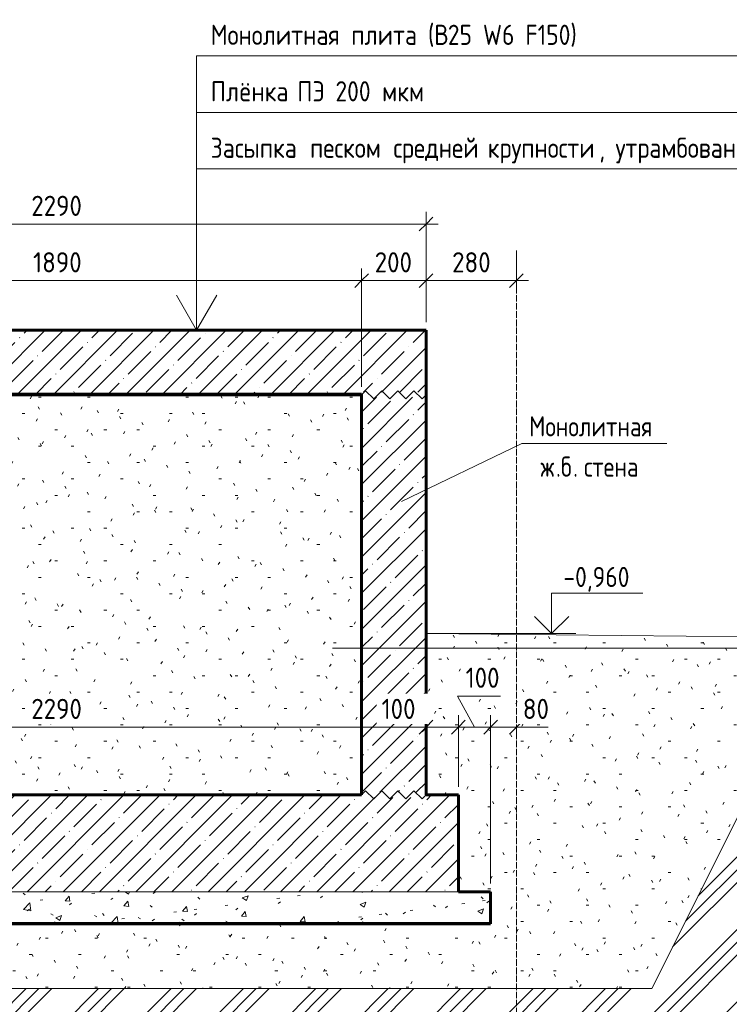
# Model space of a CAD drawing. Header units: millimetres. Extents: x 20478 to 58765, y -4013 to 75725.
# Tile 9 of 13: x 52795 to 54995, y -2109 to 942. Entities that reach past the tile are written whole.
import ezdxf

# ---------------------------------------------------------------- set-up
doc = ezdxf.new("R2010")
doc.units = ezdxf.units.MM
doc.linetypes.add('01 Штриховая _4 мм_', pattern=[6, 3.5, -2.5])
doc.linetypes.add('02 Штрихпунктирная _20 мм_', pattern=[25, 20, -2.5, 0, -2.5])
for name, color, linetype, lineweight in [('AA_Dim', 7, 'Continuous', 9), ('AA_Dim-25', 7, 'Continuous', 9), ('AA_Linii', 7, 'Continuous', 9), ('AA_Oformlenie', 7, 'Continuous', 9), ('AA_Vinoska', 5, 'Continuous', 9), ('AA_Visotnaya otmetka', 7, 'Continuous', 9), ('AF_Element', 7, 'Continuous', 20), ('AF_Element_Опалубка', 7, 'Continuous', 20), ('AF_Perekritie', 7, 'Continuous', 20), ('AF_Perekritie_Гидроизоляция', 253, 'Continuous', 20), ('AF_Perekritie_Опалубка', 7, 'Continuous', 20), ('AF_Stena', 7, '01 Штриховая _4 мм_', 20), ('AF_Stena_Опалубка', 7, 'Continuous', 20), ('KR_Fundament', 7, 'Continuous', 20), ('Оси', 7, 'Continuous', 9)]:
    doc.layers.add(name, color=color, linetype=linetype, lineweight=lineweight)
doc.styles.add('GOST Common', font='GOST_Common.ttf', dxfattribs={"width": 0.85, "height": 62.5})
doc.styles.add('ISOCPEUR_1', font='isocpeur.ttf', dxfattribs={"width": 0.9, "height": 62.5})
doc.styles.add('ISOCPEUR_2', font='isocpeur.ttf', dxfattribs={"width": 0.85, "height": 62.5})
doc.dimstyles.new('01_Точн_3_знака__непрозр_', dxfattribs={"dimscale": 304.8, "dimtxt": 62.248823, "dimasz": 0.139436, "dimexe": 0.123031, "dimexo": 0.082021, "dimgap": 0.020505, "dimtad": 1, "dimdec": 3, "dimrnd": 0.001, "dimdsep": 46, "dimtxsty": 'ISOCPEUR_1', "dimblk1": 'OBLIQUE', "dimblk2": 'OBLIQUE', "dimsah": 1, "dimcen": 0.09, "dimdle": 0.123031, "dimazin": 0, "dimtfac": 1, "dimtdec": 4, "dimtix": 1, "dimtmove": 0, "dimatfit": 3, "dimfxl": 1, "dimtvp": 1, "dimtfill": 1, "dimtolj": 1, "dimtzin": 0, "dimlwd": 18, "dimlwe": 18, "dimarcsym": 2})
doc.dimstyles.new('01_Точн_3_знака__непрозр__1', dxfattribs={"dimscale": 304.8, "dimtxt": 62.248823, "dimasz": 0.139436, "dimexe": 0.123031, "dimexo": 0.082021, "dimgap": 0.020505, "dimtad": 1, "dimdec": 3, "dimrnd": 0.001, "dimdsep": 46, "dimtxsty": 'ISOCPEUR_1', "dimblk1": 'OBLIQUE', "dimblk2": 'OBLIQUE', "dimsah": 1, "dimcen": 0.09, "dimdle": 0.123031, "dimazin": 0, "dimtfac": 1, "dimtdec": 4, "dimtix": 1, "dimtmove": 1, "dimatfit": 3, "dimfxl": 1, "dimtvp": 1, "dimtfill": 1, "dimtolj": 1, "dimtzin": 0, "dimlwd": 18, "dimlwe": 18, "dimarcsym": 2})
pattern_1 = [(45, (52976.96, -1040), (-56.1266, 56.1266), []), (45, (53033.09, -1040), (-56.1266, 56.1266), [99.219, -19.844, 0.8382, -19.006])]

# ---------------------------------------------------------------- blocks, each defined once
blk = doc.blocks.new('Лестница тип 2 ед2 - Лестница тип 2 ед1-3683842-Сечение 1')
at = {"layer": 'AF_Element', "lineweight": 9}
h = blk.add_hatch(dxfattribs=at)
h.set_pattern_fill('FP_11', color=256, style=0, pattern_type=2)
h.set_pattern_definition([(0, (74036.78, -1040), (203.2, 50.8), [8.382, -144.018, 8.382, -144.018, -812.8]), (0, (74036.78, -1040), (203.2, 50.8), [-304.8, 8.382, -296.418, 8.382, -144.018, -355.6]), (0, (74036.78, -1040), (203.2, 50.8), [-762, 8.382, -93.218, 8.382, -245.618]), (120, (74112.98, -1014.6), (-145.594, 150.5764), [8.382, -144.018, 8.382, -144.018, -812.8]), (120, (74112.98, -1014.6), (-145.594, 150.5764), [-304.8, 8.382, -296.418, 8.382, -144.018, -355.6]), (120, (74112.98, -1014.6), (-145.594, 150.5764), [-762, 8.382, -93.218, 8.382, -245.618]), (240, (74138.38, -913), (-57.606, -201.3764), [8.382, -144.018, 8.382, -144.018, -812.8]), (240, (74138.38, -913), (-57.606, -201.3764), [-304.8, 8.382, -296.418, 8.382, -144.018, -355.6]), (240, (74138.38, -913), (-57.606, -201.3764), [-762, 8.382, -93.218, 8.382, -245.618])])
h.paths.add_polyline_path([(74915, -1460), (74915, -220), (73025, -220), (73025, -1460), (74731.9, -1460)])
at = {"layer": 'AF_Element'}
for p, q in [((74915, -220), (73025, -220)), ((73025, -220), (73025, -1460)), ((74915, -1460), (74915, -220)), ((73025, -1460), (74915, -1460))]:
    blk.add_line(p, q, dxfattribs=at)
blk = doc.blocks.new('Последовательность узлов - 3мм масшт20 маскировка-904226-Сечение 1')
at = {"layer": 'AA_Oformlenie'}
for p, q in [((72815.000001, -220), (72827.500001, -207.5)), ((72827.500001, -207.5), (72852.500001, -232.5)), ((72865.000001, -220), (72877.500001, -207.5)), ((72877.500001, -207.5), (72902.500001, -232.5)), ((72915.000001, -220), (72927.500001, -207.5)), ((72927.500001, -207.5), (72952.500001, -232.5)), ((72965.000001, -220), (72977.500001, -207.5)), ((72977.500001, -207.5), (73002.500001, -232.5)), ((72865.000001, -220), (72852.500001, -232.5)), ((72915.000001, -220), (72902.500001, -232.5)), ((72965.000001, -220), (72952.500001, -232.5)), ((73015.000001, -220), (73002.500001, -232.5))]:
    blk.add_line(p, q, dxfattribs=at)
blk = doc.blocks.new('DIMBLOCK55-Сечение 1')
at = {"layer": 'AA_Dim-25', "lineweight": 18}
for p, q in [((51965.2, -195), (51965.2, 171.3)), ((53855.2, -195), (53855.2, 171.3)), ((51965.2, 133.8), (53855.2, 133.8)), ((51965.2, 133.8), (51965.2, -195)), ((53855.2, 133.8), (53855.2, -195))]:
    blk.add_line(p, q, dxfattribs=at)
at = {"layer": 'AA_Dim-25', "lineweight": 30}
for p, q in [((51965.2, 133.8), (51986.4, 155)), ((53855.2, 133.8), (53876.4, 155)), ((51965.2, 133.8), (51943.9, 112.5)), ((53855.2, 133.8), (53833.9, 112.5))]:
    blk.add_line(p, q, dxfattribs=at)
at = {"layer": 'AA_Dim-25', "color": 0, "lineweight": 18, "insert": (52836.6, 221.7), "char_height": 62.5, "width": 176.691, "attachment_point": 1, "line_spacing_factor": 1.149209, "style": 'ISOCPEUR_1', "bg_fill": 3, "box_fill_scale": 1.25, "bg_fill_color": 256, "bg_fill_true_color": 13158600, "bg_fill_transparency": 0}
blk.add_mtext('1890', dxfattribs=at)
blk = doc.blocks.new('_Oblique')
at = {"color": 0, "linetype": 'ByBlock', "lineweight": -2}
blk.add_line((-0.5, -0.5), (0.5, 0.5), dxfattribs=at)
blk = doc.blocks.new('DIMBLOCK56-Сечение 1')
at = {"layer": 'AA_Dim-25', "lineweight": 18}
for p, q in [((53855.2, -195), (53855.2, 171.3)), ((54055.2, 5), (54055.2, 171.3)), ((53855.2, 133.8), (54055.2, 133.8)), ((53855.2, 133.8), (53855.2, -195)), ((54055.2, 133.8), (54055.2, 5))]:
    blk.add_line(p, q, dxfattribs=at)
at = {"layer": 'AA_Dim-25', "lineweight": 30}
for p, q in [((53855.2, 133.8), (53876.4, 155)), ((54055.2, 133.8), (54076.4, 155)), ((53855.2, 133.8), (53833.9, 112.5)), ((54055.2, 133.8), (54033.9, 112.5))]:
    blk.add_line(p, q, dxfattribs=at)
at = {"layer": 'AA_Dim-25', "color": 0, "lineweight": 18, "insert": (53895.9, 221.7), "char_height": 62.5, "width": 142.215, "attachment_point": 1, "line_spacing_factor": 1.149209, "style": 'ISOCPEUR_1', "bg_fill": 3, "box_fill_scale": 1.25, "bg_fill_color": 256, "bg_fill_true_color": 13158600, "bg_fill_transparency": 0}
blk.add_mtext('200', dxfattribs=at)
blk = doc.blocks.new('DIMBLOCK57-Сечение 1')
at = {"layer": 'AA_Dim-25', "lineweight": 18}
for p, q in [((54055.2, 5), (54055.2, 171.3)), ((54055.2, 133.8), (54372.7, 133.8)), ((54055.2, 133.8), (54055.2, 5)), ((54335.2, 138.8), (54335.2, 96.3)), ((54335.2, 133.8), (54335.2, 138.8))]:
    blk.add_line(p, q, dxfattribs=at)
at = {"layer": 'AA_Dim-25', "lineweight": 30}
for p, q in [((54055.2, 133.8), (54076.4, 155)), ((54335.2, 133.8), (54356.4, 155)), ((54055.2, 133.8), (54033.9, 112.5)), ((54335.2, 133.8), (54313.9, 112.5))]:
    blk.add_line(p, q, dxfattribs=at)
at = {"layer": 'AA_Dim-25', "color": 0, "lineweight": 18, "insert": (54135.9, 221.7), "char_height": 62.5, "width": 142.215, "attachment_point": 1, "line_spacing_factor": 1.149209, "style": 'ISOCPEUR_1', "bg_fill": 3, "box_fill_scale": 1.25, "bg_fill_color": 256, "bg_fill_true_color": 13158600, "bg_fill_transparency": 0}
blk.add_mtext('280', dxfattribs=at)
blk = doc.blocks.new('DIMBLOCK58-Сечение 1')
at = {"layer": 'AA_Dim-25', "lineweight": 18}
for p, q in [((51765.2, 5), (51765.2, 346.3)), ((54055.2, 5), (54055.2, 346.3)), ((51727.7, 308.8), (54092.7, 308.8)), ((51765.2, 308.8), (51765.2, 5)), ((54055.2, 308.8), (54055.2, 5))]:
    blk.add_line(p, q, dxfattribs=at)
at = {"layer": 'AA_Dim-25', "lineweight": 30}
for p, q in [((51765.2, 308.8), (51743.9, 287.5)), ((51765.2, 308.8), (51786.4, 330)), ((54055.2, 308.8), (54033.9, 287.5)), ((54055.2, 308.8), (54076.4, 330))]:
    blk.add_line(p, q, dxfattribs=at)
at = {"layer": 'AA_Dim-25', "color": 0, "lineweight": 18, "insert": (52831.2, 396.7), "char_height": 62.5, "width": 189.619, "attachment_point": 1, "line_spacing_factor": 1.149209, "style": 'ISOCPEUR_1', "bg_fill": 3, "box_fill_scale": 1.25, "bg_fill_color": 256, "bg_fill_true_color": 13158600, "bg_fill_transparency": 0}
blk.add_mtext('2290', dxfattribs=at)
blk = doc.blocks.new('DIMBLOCK59-Сечение 1')
at = {"layer": 'AA_Dim-25', "lineweight": 18}
for p, q in [((51727.7, -1250.1), (54055.2, -1250.1)), ((51765.2, -1245), (51765.2, -1287.6)), ((51765.2, -1250.1), (51765.2, -1245)), ((54055.2, -1245), (54055.2, -1287.6)), ((54055.2, -1250.1), (54055.2, -1245))]:
    blk.add_line(p, q, dxfattribs=at)
at = {"layer": 'AA_Dim-25', "lineweight": 30}
for p, q in [((51765.2, -1250.1), (51743.9, -1271.3)), ((51765.2, -1250.1), (51786.4, -1228.8)), ((54055.2, -1250.1), (54033.9, -1271.3)), ((54055.2, -1250.1), (54076.4, -1228.8))]:
    blk.add_line(p, q, dxfattribs=at)
at = {"layer": 'AA_Dim-25', "color": 0, "lineweight": 18, "insert": (52831.2, -1162.2), "char_height": 62.5, "width": 189.619, "attachment_point": 1, "line_spacing_factor": 1.149209, "style": 'ISOCPEUR_1', "bg_fill": 3, "box_fill_scale": 1.25, "bg_fill_color": 256, "bg_fill_true_color": 13158600, "bg_fill_transparency": 0}
blk.add_mtext('2290', dxfattribs=at)
blk = doc.blocks.new('DIMBLOCK60-Сечение 1')
at = {"layer": 'AA_Dim-25', "lineweight": 18}
for p, q in [((54155.2, -1435), (54155.2, -1212.6)), ((53917.2, -1250.1), (54049.9, -1250.1)), ((54049.9, -1250.1), (54105.2, -1250.1)), ((54055.2, -1245), (54055.2, -1287.6)), ((54055.2, -1250.1), (54055.2, -1245)), ((54055.2, -1250.1), (54155.2, -1250.1)), ((54155.2, -1250.1), (54155.2, -1435))]:
    blk.add_line(p, q, dxfattribs=at)
at = {"layer": 'AA_Dim-25', "lineweight": 30}
for p, q in [((54055.2, -1250.1), (54033.9, -1271.3)), ((54055.2, -1250.1), (54076.4, -1228.8)), ((54155.2, -1250.1), (54133.9, -1271.3)), ((54155.2, -1250.1), (54176.4, -1228.8))]:
    blk.add_line(p, q, dxfattribs=at)
at = {"layer": 'AA_Dim-25', "color": 0, "lineweight": 18, "insert": (53917.2, -1162.2), "char_height": 62.5, "width": 129.286, "attachment_point": 1, "line_spacing_factor": 1.149209, "style": 'ISOCPEUR_1', "bg_fill": 3, "box_fill_scale": 1.25, "bg_fill_color": 256, "bg_fill_true_color": 13158600, "bg_fill_transparency": 0}
blk.add_mtext('100', dxfattribs=at)
blk = doc.blocks.new('DIMBLOCK61-Сечение 1')
at = {"layer": 'AA_Dim-25', "lineweight": 18}
for p, q in [((54152.7, -1153.6), (54205.2, -1250.1)), ((54285.5, -1153.6), (54152.7, -1153.6)), ((54155.2, -1435), (54155.2, -1212.6)), ((54255.2, -1735), (54255.2, -1212.6)), ((54155.2, -1250.1), (54255.2, -1250.1)), ((54155.2, -1250.1), (54155.2, -1435)), ((54255.2, -1250.1), (54255.2, -1735))]:
    blk.add_line(p, q, dxfattribs=at)
at = {"layer": 'AA_Dim-25', "lineweight": 30}
for p, q in [((54155.2, -1250.1), (54133.9, -1271.3)), ((54155.2, -1250.1), (54176.4, -1228.8)), ((54255.2, -1250.1), (54233.9, -1271.3)), ((54255.2, -1250.1), (54276.4, -1228.8))]:
    blk.add_line(p, q, dxfattribs=at)
at = {"layer": 'AA_Dim-25', "color": 0, "lineweight": 18, "insert": (54177.7, -1065.7), "char_height": 62.5, "width": 129.286, "attachment_point": 1, "line_spacing_factor": 1.149209, "style": 'ISOCPEUR_1', "bg_fill": 3, "box_fill_scale": 1.25, "bg_fill_color": 256, "bg_fill_true_color": 13158600, "bg_fill_transparency": 0}
blk.add_mtext('100', dxfattribs=at)
blk = doc.blocks.new('DIMBLOCK62-Сечение 1')
at = {"layer": 'AA_Dim-25', "lineweight": 18}
for p, q in [((54255.2, -1735), (54255.2, -1212.6)), ((54255.2, -1250.1), (54372.7, -1250.1)), ((54255.2, -1250.1), (54255.2, -1735)), ((54330.1, -1250.1), (54295.2, -1250.1)), ((54434.1, -1250.1), (54330.1, -1250.1)), ((54335.2, -1245), (54335.2, -1287.6)), ((54335.2, -1250.1), (54335.2, -1245))]:
    blk.add_line(p, q, dxfattribs=at)
at = {"layer": 'AA_Dim-25', "lineweight": 30}
for p, q in [((54255.2, -1250.1), (54233.9, -1271.3)), ((54255.2, -1250.1), (54276.4, -1228.8)), ((54335.2, -1250.1), (54313.9, -1271.3)), ((54335.2, -1250.1), (54356.4, -1228.8))]:
    blk.add_line(p, q, dxfattribs=at)
at = {"layer": 'AA_Dim-25', "color": 0, "lineweight": 18, "insert": (54355.1, -1162.2), "char_height": 62.5, "width": 94.81, "attachment_point": 1, "line_spacing_factor": 1.149209, "style": 'ISOCPEUR_1', "bg_fill": 3, "box_fill_scale": 1.25, "bg_fill_color": 256, "bg_fill_true_color": 13158600, "bg_fill_transparency": 0}
blk.add_mtext('80', dxfattribs=at)
blk = doc.blocks.new('010_Текст с выноской - Текст 2 строки-3693603-Сечение 1')
at = {"layer": 'AA_Vinoska'}
blk.add_line((75861.8, -371.2), (75411.8, -371.2), dxfattribs=at)
blk = doc.blocks.new('Высотные отметки - Стрелка вверх-400292-Сечение 1')
at = {"layer": 'AA_Vinoska'}
for p, q in [((75504.1, -835), (75786.6, -835)), ((75504.1, -960), (75504.1, -835)), ((75504.1, -960), (75451.1, -907)), ((75504.1, -960), (75557.2, -907)), ((75429.1, -960), (75579.1, -960))]:
    blk.add_line(p, q, dxfattribs=at)
blk = doc.blocks.new('010_Флажок - Верх ПП-3835142-Сечение 1')
at = {"layer": 'AA_Vinoska'}
for p, q in [((74403.3, 830), (74403.3, 655)), ((74403.3, 830), (77528.3, 830)), ((74403.3, 655), (77528.3, 655)), ((74403.3, 655), (74403.3, 480)), ((74403.3, -20), (74403.3, 480)), ((74403.3, 480), (77528.3, 480)), ((74403.3, -20), (74340.8, 88.3)), ((74403.3, -20), (74465.8, 88.3))]:
    blk.add_line(p, q, dxfattribs=at)
blk = doc.blocks.new('010_Флажок - Бок Стена вход-3835600-Сечение 1')
at = {"layer": 'AA_Vinoska'}
blk.add_line((74825, -1005.3), (77075, -1005.3), dxfattribs=at)

msp = doc.modelspace()

# ---------------------------------------------------------------- hatches: boundary and pattern name
at = {"layer": 'AA_Oformlenie'}
h = msp.add_hatch(dxfattribs=at)
h.set_pattern_fill('FP_11', color=250, style=0, pattern_type=2)
h.set_pattern_definition([(0, (52976.96, -1040), (203.2, 50.8), [8.382, -144.018, 8.382, -144.018, -812.8]), (0, (52976.96, -1040), (203.2, 50.8), [-304.8, 8.382, -296.418, 8.382, -144.018, -355.6]), (0, (52976.96, -1040), (203.2, 50.8), [-762, 8.382, -93.218, 8.382, -245.618]), (120, (53053.16, -1014.6), (-145.5941, 150.5764), [8.382, -144.018, 8.382, -144.018, -812.8]), (120, (53053.16, -1014.6), (-145.5941, 150.5764), [-304.8, 8.382, -296.418, 8.382, -144.018, -355.6]), (120, (53053.16, -1014.6), (-145.5941, 150.5764), [-762, 8.382, -93.218, 8.382, -245.618]), (240, (53078.56, -913), (-57.6059, -201.3764), [8.382, -144.018, 8.382, -144.018, -812.8]), (240, (53078.56, -913), (-57.6059, -201.3764), [-304.8, 8.382, -296.418, 8.382, -144.018, -355.6]), (240, (53078.56, -913), (-57.6059, -201.3764), [-762, 8.382, -93.218, 8.382, -245.618])])
h.paths.add_polyline_path([(54755.1821, -2060), (55298.9632, -972.4378), (54055.1821, -960), (54055.1821, -1460), (54155.1821, -1460), (54155.1821, -1760), (54255.1821, -1760), (54255.1821, -1860), (51745.1821, -1860), (51745.1821, -2060), (53672.0463, -2060)])
h = msp.add_hatch(dxfattribs=at)
h.set_pattern_fill('FP_15', color=250, style=0, pattern_type=2)
h.set_pattern_definition([(45, (52976.96, -1040), (-112.253, 112.253), []), (45, (53016.65, -1040), (0, 224.506), []), (45, (52937.28, -1040), (0, 224.5064), [])])
h.paths.add_polyline_path([(55815.0941, -2377.5991), (55815.0941, -1705.7535), (55795.4677, -1705.7535), (55795.4677, -1677.5991), (55815.0941, -1677.5991), (55771.7928, -1663.8491), (55815.0941, -1650.0991), (55815.0941, -977.5991), (55298.9632, -972.4378), (54755.1821, -2060), (51745.1821, -2060), (51745.1821, -2377.5991), (53636.9397, -2377.5991), (53636.9397, -2357.9728), (53665.0941, -2357.9728), (53665.0941, -2377.5991), (53678.8441, -2334.2978), (53692.5941, -2377.5991)])
at = {"layer": 'AF_Perekritie', "lineweight": 9}
h = msp.add_hatch(dxfattribs=at)
h.set_pattern_fill('FP_10', color=256, style=0, pattern_type=2)
h.set_pattern_definition(pattern_1)
h.paths.add_polyline_path([(51955.1821, -220), (53855.1821, -220), (53855.1821, -212), (54055.1821, -212), (54055.1821, -20), (51765.1821, -20), (51765.1821, -212), (51955.1821, -212)])
h = msp.add_hatch(dxfattribs=at)
h.set_pattern_fill('FP_10', color=256, style=0, pattern_type=2)
h.set_pattern_definition(pattern_1)
h.paths.add_polyline_path([(53955.1821, -1760), (54155.1821, -1760), (54155.1821, -1460), (54055.1821, -1460), (54055.1821, -1468), (53855.1821, -1468), (53855.1821, -1460), (51955.1821, -1460), (51955.1821, -1468), (51765.1821, -1468), (51765.1821, -1760), (53905.1821, -1760)])
h = msp.add_hatch(dxfattribs=at)
h.set_pattern_fill('FP_12', color=256, style=0, pattern_type=2)
h.set_pattern_definition([(50, (52976.96, -1040), (182.185, -15.939), [19.05, -209.55]), (355, (52976.96, -1040), (-35.242, 191.057), [15.24, -167.64]), (100.451, (52992.14, -1041.33), (146.943, 175.117), [16.19, -178.09]), (46.184, (52976.96, -989.2), (271.08, -42.043), [28.575, -314.325]), (96.636, (52999.55, -992.7), (237.403, 247.427), [24.285, -267.135]), (351.184, (52976.96, -989.2), (237.405, 247.425), [22.86, -251.46]), (21, (53002.36, -1001.9), (151.615, -102.266), [19.05, -209.55]), (326, (53002.36, -1001.9), (61.802, 184.188), [15.24, -167.64]), (71.451, (53015, -1010.42), (213.417, 81.921), [16.19, -178.09]), (37.5, (52976.96, -1040), (3.0883, 84.555), [8.382, -157.226, 8.382, -161.798, -168.275]), (37.5, (52976.96, -1040), (3.0883, 84.555), [-335.788, 8.382, -159.893]), (7.5, (52976.96, -1040), (66.8194, 100.181), [8.382, -88.646, 8.382, -153.416, -64.135]), (7.5, (52976.96, -1040), (66.8194, 100.181), [-258.826, 8.382, -55.753]), (327.5, (52920.32, -1040), (135.5905, -5.729), [8.382, -55.118, 8.382, -189.738, -262.89]), (327.5, (52920.32, -1040), (135.5905, -5.729), [-261.62, 8.382, -254.508]), (317.5, (52894.92, -1040), (148.129, 25.427), [8.382, -74.168, 8.382, -123.19, -186.69]), (317.5, (52894.92, -1040), (148.129, 25.427), [-214.122, 8.382, -178.308])])
h.paths.add_polyline_path([(54255.1821, -1860), (54255.1821, -1760), (51765.1821, -1760), (51765.1821, -1860), (54155.1821, -1860)])
at = {"layer": 'AF_Stena', "linetype": 'Continuous', "lineweight": 9}
h = msp.add_hatch(dxfattribs=at)
h.set_pattern_fill('FP_10', color=256, style=0, pattern_type=2)
h.set_pattern_definition(pattern_1)
h.paths.add_polyline_path([(54005.1821, -1452), (54055.1821, -1452), (54055.1821, -228), (53855.1821, -228), (53855.1821, -1452), (53955.1821, -1452)])

# ---------------------------------------------------------------- linework, layer by layer
at = {"layer": 'AA_Linii'}
for p, q in [((55298.9632, -972.4378), (54055.1821, -960)), ((54055.1821, -960), (54055.1821, -1460)), ((54755.1821, -2060), (55298.9632, -972.4378)), ((55298.9632, -972.4378), (54755.1821, -2060)), ((54055.1821, -1460), (54155.1821, -1460)), ((54155.1821, -1460), (54155.1821, -1760)), ((54155.1821, -1760), (54255.1821, -1760)), ((54255.1821, -1760), (54255.1821, -1860)), ((54255.1821, -1860), (51745.1821, -1860)), ((51745.1821, -2060), (54755.1821, -2060)), ((54755.1821, -2060), (51745.1821, -2060))]:
    msp.add_line(p, q, dxfattribs=at)
at = {"layer": 'AA_Linii', "lineweight": 20}
for p, q in [((54055.1821, -960), (55815.0941, -977.5991)), ((55298.9632, -972.4378), (54755.1821, -2060)), ((51745.1821, -2060), (54255.1821, -2060)), ((54255.1821, -2060), (54755.1821, -2060))]:
    msp.add_line(p, q, dxfattribs=at)
at = {"layer": 'AA_Vinoska'}
msp.add_line((53978.5688, -550.8367), (54352.0268, -371.1585), dxfattribs=at)
at = {"layer": 'AA_Visotnaya otmetka'}
for q in [(54444.3063, -960), (54055.1821, -960)]:
    msp.add_line((54055.1821, -960), q, dxfattribs=at)
at = {"layer": 'AF_Perekritie_Гидроизоляция', "lineweight": 60}
for p, q in [((53855.1821, -218), (51965.1821, -218)), ((51965.1821, -220), (53855.1821, -220)), ((53855.1821, -220), (53855.1821, -218)), ((54255.1821, -1858), (51765.1821, -1858)), ((51765.1821, -1860), (54255.1821, -1860)), ((54255.1821, -1860), (54255.1821, -1858))]:
    msp.add_line(p, q, dxfattribs=at)
at = {"layer": 'AF_Perekritie_Гидроизоляция', "lineweight": 9}
for p, q in [((53855.1821, -219), (51965.1821, -219)), ((54255.1821, -1859), (51765.1821, -1859))]:
    msp.add_line(p, q, dxfattribs=at)
at = {"layer": 'AF_Perekritie_Опалубка', "lineweight": 60}
for p, q in [((54055.1821, -20), (51765.1821, -20)), ((54055.1821, -220), (54055.1821, -20)), ((51965.1821, -220), (53855.1821, -220))]:
    msp.add_line(p, q, dxfattribs=at)
at = {"layer": 'AF_Perekritie_Опалубка', "lineweight": 9}
for p, q in [((51765.1821, -1760), (54155.1821, -1760)), ((54155.1821, -1760), (51765.1821, -1760))]:
    msp.add_line(p, q, dxfattribs=at)
at = {"layer": 'AF_Stena_Опалубка'}
for p, q in [((53855.1821, -220), (51965.1821, -220)), ((51965.1821, -1460), (53855.1821, -1460))]:
    msp.add_line(p, q, dxfattribs=at)
at = {"layer": 'AF_Stena_Опалубка', "lineweight": 60}
for p, q in [((53855.1821, -220), (53855.1821, -1460)), ((54055.1821, -1460), (54055.1821, -220))]:
    msp.add_line(p, q, dxfattribs=at)
at = {"layer": 'KR_Fundament', "lineweight": 60}
for p, q in [((53855.1821, -1460), (51965.1821, -1460)), ((54155.1821, -1460), (54055.1821, -1460)), ((54155.1821, -1760), (54155.1821, -1460)), ((54255.1821, -1760), (54155.1821, -1760)), ((54255.1821, -1860), (54255.1821, -1760)), ((51765.1821, -1860), (54255.1821, -1860))]:
    msp.add_line(p, q, dxfattribs=at)
at = {"layer": 'Оси'}
msp.add_line((54335.1821, 101.6763), (54335.1821, 226.6763), dxfattribs=at)
at = {"layer": 'Оси', "linetype": '02 Штрихпунктирная _20 мм_'}
msp.add_line((54335.1821, -2365.8994), (54335.1821, 101.6763), dxfattribs=at)

# ---------------------------------------------------------------- block references
at = {"layer": 'AA_Oformlenie'}
for p in [(-18959.8179, 0), (-18959.8179, -1240)]:
    msp.add_blockref('Последовательность узлов - 3мм масшт20 маскировка-904226-Сечение 1', p, dxfattribs=at)
at = {"layer": 'AA_Vinoska'}
for name in ['010_Текст с выноской - Текст 2 строки-3693603-Сечение 1', 'Высотные отметки - Стрелка вверх-400292-Сечение 1']:
    msp.add_blockref(name, (-21059.8179, 0), dxfattribs=at)
at = {"layer": 'AF_Element_Опалубка'}
msp.add_blockref('Лестница тип 2 ед2 - Лестница тип 2 ед1-3683842-Сечение 1', (-21059.8179, 0), dxfattribs=at)

# ---------------------------------------------------------------- texts
at = {"layer": 'AA_Vinoska', "insert": (53387.4713, 926.5967), "char_height": 62.5, "width": 488.929164, "attachment_point": 1, "style": 'ISOCPEUR_2', "bg_fill": 3, "box_fill_scale": 1.25, "bg_fill_color": 256, "bg_fill_true_color": 13158600, "bg_fill_transparency": 0}
msp.add_mtext('Монолитная', dxfattribs=at)
at = {"layer": 'AA_Vinoska', "char_height": 62.5, "attachment_point": 1, "style": 'GOST Common'}
for s, insert, width in [('Монолитная', (54375.0385, -286.6009), 488.929164), ('\\fGOST Common|b0|i0|c204|p34|;\\W.85;ж', (54410.101, -411.6009), 57.921922), ('\\fGOST Common|b0|i0|c204|p34|;\\W.85;.', (54457.8914, -411.6009), 18.739445), ('\\fGOST Common|b0|i0|c204|p34|;\\W.85;б', (54473.353, -411.6009), 45.99682), ('стена', (54545.0385, -411.6009), 240.205617), ('. ', (54511.3041, -411.6009), 40.886062)]:
    msp.add_mtext(s, dxfattribs=dict(at, insert=insert, width=width))
at = {"layer": 'AA_Visotnaya otmetka', "insert": (54480.9698, -753.3465), "char_height": 62.5, "width": 242.007515, "attachment_point": 1, "line_spacing_factor": 1.149209, "style": 'ISOCPEUR_2'}
msp.add_mtext('-0,960', dxfattribs=at)

# ---------------------------------------------------------------- next in the draw order: texts
at = {"layer": 'AA_Vinoska', "insert": (53790.8782, 926.5967), "char_height": 62.5, "width": 39.182477, "attachment_point": 1, "style": 'ISOCPEUR_2', "bg_fill": 3, "box_fill_scale": 1.25, "bg_fill_color": 256, "bg_fill_true_color": 13158600, "bg_fill_transparency": 0}
msp.add_mtext('\\fISOCPEUR|b0|i0|c204|p34|;\\W.85; ', dxfattribs=at)

# ---------------------------------------------------------------- next in the draw order: dimensions: what is measured, and where the dimension line sits
at = {"layer": 'AA_Dim', "lineweight": 18}
for base, p1, p2, override, picture, middle in [((53855.1821, 133.776), (51965.1821, -220), (53855.1821, -220), {"dimpost": '<>', "dimfxl": 1890}, 'DIMBLOCK55-Сечение 1', (52910.1821, 171.276)), ((54055.1821, -1250.0948), (51765.1821, -1220.0427), (54055.1821, -1220.0427), {"dimpost": '<>', "dimfxl": 2290}, 'DIMBLOCK59-Сечение 1', (52910.1821, -1212.5948))]:
    dim = msp.add_linear_dim(base=base, p1=p1, p2=p2, dimstyle='01_Точн_3_знака__непрозр_', override=override, dxfattribs=at)
    dim.commit()
    dim.dimension.update_dxf_attribs({"geometry": picture, "text_midpoint": middle})

# ---------------------------------------------------------------- next in the draw order: texts
at = {"layer": 'AA_Vinoska', "insert": (53823.207, 926.5967), "char_height": 62.5, "width": 247.019961, "attachment_point": 1, "style": 'ISOCPEUR_2', "bg_fill": 3, "box_fill_scale": 1.25, "bg_fill_color": 256, "bg_fill_true_color": 13158600, "bg_fill_transparency": 0}
msp.add_mtext('плита', dxfattribs=at)

# ---------------------------------------------------------------- next in the draw order: dimensions: what is measured, and where the dimension line sits
at = {"layer": 'AA_Dim', "lineweight": 18}
dim = msp.add_linear_dim(base=(54055.1821, 133.776), p1=(53855.1821, -220), p2=(54055.1821, -20), dimstyle='01_Точн_3_знака__непрозр_', override={"dimpost": '<>', "dimfxl": 282.842712}, dxfattribs=at)
dim.commit()
dim.dimension.update_dxf_attribs({"geometry": 'DIMBLOCK56-Сечение 1', "text_midpoint": (53955.1821, 171.276)})
dim = msp.add_linear_dim(base=(54155.1821, -1250.0948), p1=(54055.1821, -1220.0427), p2=(54155.1821, -1460), dimstyle='01_Точн_3_знака__непрозр__1', override={"dimpost": '<>', "dimfxl": 259.960555}, dxfattribs=at)
dim.commit()
dim.dimension.update_dxf_attribs({"geometry": 'DIMBLOCK60-Сечение 1', "text_midpoint": (53981.7978, -1203.858), "dimtype": 160})

# ---------------------------------------------------------------- next in the draw order: texts
at = {"layer": 'AA_Vinoska', "insert": (54027.0188, 926.5967), "char_height": 62.5, "width": 64.736266, "attachment_point": 1, "style": 'ISOCPEUR_2', "bg_fill": 3, "box_fill_scale": 1.25, "bg_fill_color": 256, "bg_fill_true_color": 13158600, "bg_fill_transparency": 0}
msp.add_mtext(' (', dxfattribs=at)

# ---------------------------------------------------------------- next in the draw order: dimensions: what is measured, and where the dimension line sits
at = {"layer": 'AA_Dim', "lineweight": 18}
dim = msp.add_linear_dim(base=(54335.1821, 133.776), p1=(54055.1821, -20), p2=(54335.1821, 163.828), dimstyle='01_Точн_3_знака__непрозр_', override={"dimpost": '<>', "dimfxl": 334.951864}, dxfattribs=at)
dim.commit()
dim.dimension.update_dxf_attribs({"geometry": 'DIMBLOCK57-Сечение 1', "text_midpoint": (54195.1821, 171.276)})
dim = msp.add_linear_dim(base=(54255.1821, -1250.0948), p1=(54155.1821, -1460), p2=(54255.1821, -1760), dimstyle='01_Точн_3_знака__непрозр__1', override={"dimpost": '<>', "dimfxl": 316.227766}, dxfattribs=at)
dim.commit()
dim.dimension.update_dxf_attribs({"geometry": 'DIMBLOCK61-Сечение 1', "text_midpoint": (54242.3901, -1107.3822), "dimtype": 160})

# ---------------------------------------------------------------- next in the draw order: texts
at = {"layer": 'AA_Vinoska', "insert": (54080.4316, 926.5967), "char_height": 62.5, "width": 51.107578, "attachment_point": 1, "style": 'ISOCPEUR_2', "bg_fill": 3, "box_fill_scale": 1.25, "bg_fill_color": 256, "bg_fill_true_color": 13158600, "bg_fill_transparency": 0}
msp.add_mtext('\\fISOCPEUR|b0|i0|c204|p34|;\\W.85;В', dxfattribs=at)

# ---------------------------------------------------------------- next in the draw order: dimensions: what is measured, and where the dimension line sits
at = {"layer": 'AA_Dim', "lineweight": 18}
dim = msp.add_linear_dim(base=(54055.1821, 308.776), p1=(51765.1821, -20), p2=(54055.1821, -20), dimstyle='01_Точн_3_знака__непрозр_', override={"dimpost": '<>', "dimfxl": 2290.000001}, dxfattribs=at)
dim.commit()
dim.dimension.update_dxf_attribs({"geometry": 'DIMBLOCK58-Сечение 1', "text_midpoint": (52910.1821, 346.276)})
dim = msp.add_linear_dim(base=(54335.1821, -1250.0948), p1=(54255.1821, -1760), p2=(54335.1821, -1220.0427), dimstyle='01_Точн_3_знака__непрозр__1', override={"dimpost": '<>', "dimfxl": 545.851491}, dxfattribs=at)
dim.commit()
dim.dimension.update_dxf_attribs({"geometry": 'DIMBLOCK62-Сечение 1', "text_midpoint": (54402.4829, -1203.858), "dimtype": 160})

# ---------------------------------------------------------------- next in the draw order: block references
at = {"layer": 'AA_Vinoska'}
for name in ['010_Флажок - Верх ПП-3835142-Сечение 1', '010_Флажок - Бок Стена вход-3835600-Сечение 1']:
    msp.add_blockref(name, (-21059.8179, 0), dxfattribs=at)

# ---------------------------------------------------------------- next in the draw order: texts
at = {"layer": 'AA_Vinoska', "insert": (54122.5996, 926.5967), "char_height": 62.5, "width": 483.818406, "attachment_point": 1, "style": 'ISOCPEUR_2', "bg_fill": 3, "box_fill_scale": 1.25, "bg_fill_color": 256, "bg_fill_true_color": 13158600, "bg_fill_transparency": 0}
msp.add_mtext('25 W6 F150)', dxfattribs=at)

# ---------------------------------------------------------------- next in the draw order: texts
at = {"layer": 'AA_Vinoska', "char_height": 62.5, "attachment_point": 1, "style": 'ISOCPEUR_2', "bg_fill": 3, "box_fill_scale": 1.25, "bg_fill_color": 256, "bg_fill_true_color": 13158600, "bg_fill_transparency": 0}
for s, insert, width in [('Плёнка', (53387.4713, 751.5967), 286.202437), ('мкм', (53918.7877, 751.5967), 148.211977), ('Засыпка', (53387.4713, 576.5967), 333.902844)]:
    msp.add_mtext(s, dxfattribs=dict(at, insert=insert, width=width))

# ---------------------------------------------------------------- next in the draw order: texts
at = {"layer": 'AA_Vinoska', "char_height": 62.5, "width": 39.182477, "attachment_point": 1, "style": 'ISOCPEUR_2', "bg_fill": 3, "box_fill_scale": 1.25, "bg_fill_color": 256, "bg_fill_true_color": 13158600, "bg_fill_transparency": 0}
for insert in [(53623.6119, 751.5967), (53662.9687, 576.5967)]:
    msp.add_mtext('\\fISOCPEUR|b0|i0|c204|p34|;\\W.85; ', dxfattribs=dict(at, insert=insert))

# ---------------------------------------------------------------- next in the draw order: texts
at = {"layer": 'AA_Vinoska', "char_height": 62.5, "attachment_point": 1, "style": 'ISOCPEUR_2', "bg_fill": 3, "box_fill_scale": 1.25, "bg_fill_color": 256, "bg_fill_true_color": 13158600, "bg_fill_transparency": 0}
for s, insert, width in [('ПЭ', (53655.9407, 751.5967), 102.215156), ('песком', (53695.2975, 576.5967), 274.277336)]:
    msp.add_mtext(s, dxfattribs=dict(at, insert=insert, width=width))

# ---------------------------------------------------------------- next in the draw order: texts
for s, insert, width in [(' 200 ', (53740.2766, 751.5967), 216.355414), ('\\fISOCPEUR|b0|i0|c204|p34|;\\W.85; ', (53921.5989, 576.5967), 39.182477)]:
    msp.add_mtext(s, dxfattribs=dict(at, insert=insert, width=width))

# ---------------------------------------------------------------- next in the draw order: texts
at = {"layer": 'AA_Vinoska', "insert": (53953.9277, 576.5967), "char_height": 62.5, "width": 315.163398, "attachment_point": 1, "style": 'ISOCPEUR_2', "bg_fill": 3, "box_fill_scale": 1.25, "bg_fill_color": 256, "bg_fill_true_color": 13158600, "bg_fill_transparency": 0}
msp.add_mtext('средней', dxfattribs=at)

# ---------------------------------------------------------------- next in the draw order: texts
at = {"layer": 'AA_Vinoska', "insert": (54213.9635, 576.5967), "char_height": 62.5, "width": 39.182477, "attachment_point": 1, "style": 'ISOCPEUR_2', "bg_fill": 3, "box_fill_scale": 1.25, "bg_fill_color": 256, "bg_fill_true_color": 13158600, "bg_fill_transparency": 0}
msp.add_mtext('\\fISOCPEUR|b0|i0|c204|p34|;\\W.85; ', dxfattribs=at)

# ---------------------------------------------------------------- next in the draw order: texts
at = {"layer": 'AA_Vinoska', "insert": (54246.2923, 576.5967), "char_height": 62.5, "width": 419.082141, "attachment_point": 1, "style": 'ISOCPEUR_2', "bg_fill": 3, "box_fill_scale": 1.25, "bg_fill_color": 256, "bg_fill_true_color": 13158600, "bg_fill_transparency": 0}
msp.add_mtext('крупности', dxfattribs=at)

# ---------------------------------------------------------------- next in the draw order: texts
at = {"layer": 'AA_Vinoska', "char_height": 62.5, "attachment_point": 1, "style": 'ISOCPEUR_2', "bg_fill": 3, "box_fill_scale": 1.25, "bg_fill_color": 256, "bg_fill_true_color": 13158600, "bg_fill_transparency": 0}
for s, insert, width in [('утрамбованным', (54642.6712, 576.5967), 635.437555), (', ', (54592.0696, 576.5967), 61.329094)]:
    msp.add_mtext(s, dxfattribs=dict(at, insert=insert, width=width))

doc.saveas('drawing.dxf')
